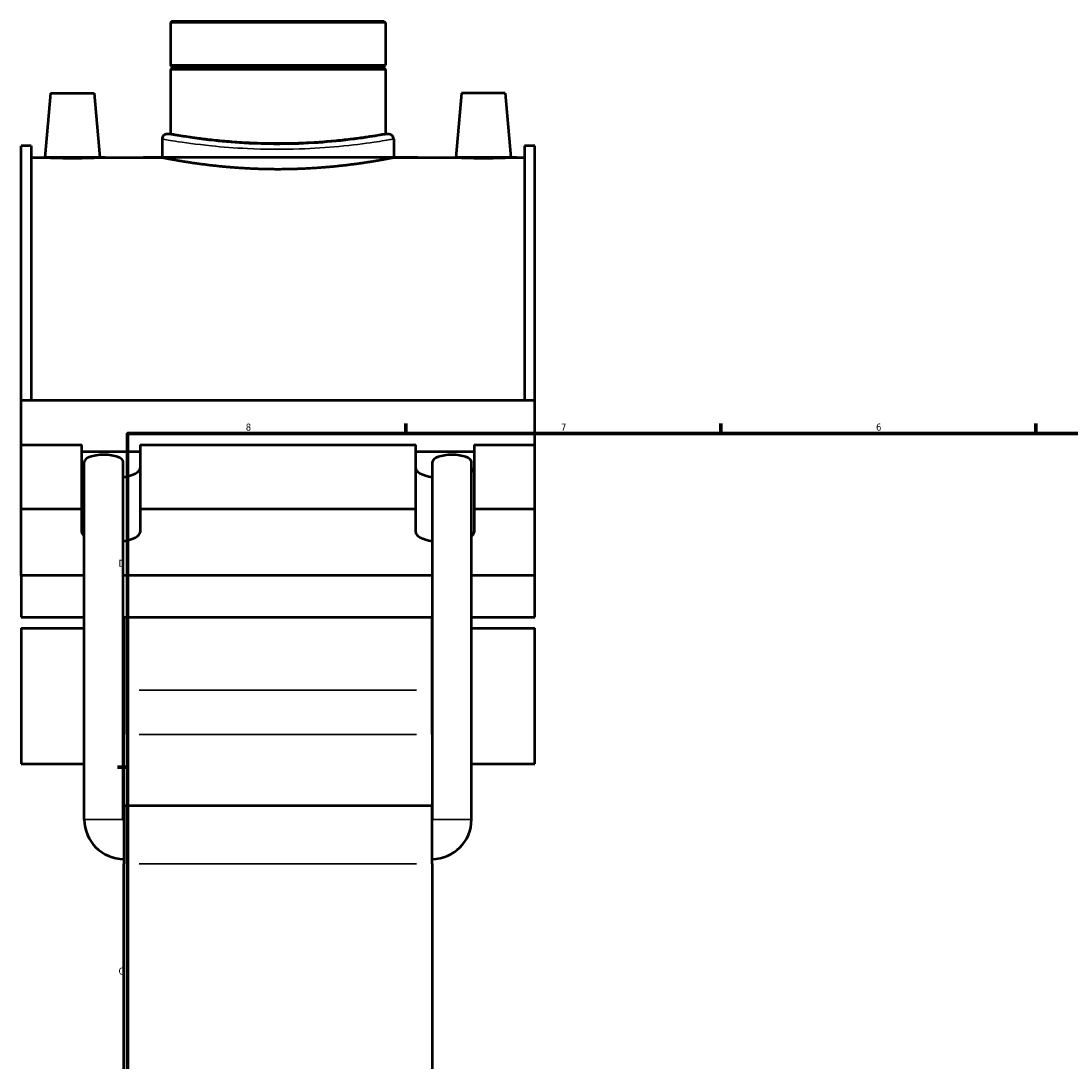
# Model space of a CAD drawing. Header units: inches. Extents: x -0.9 to 60.9, y -1.4 to 50.2.
# Tile 2 of 7: x -0.9 to 13.2, y 12.5 to 26.6. Entities that reach past the tile are written whole.
import ezdxf

# ---------------------------------------------------------------- set-up
doc = ezdxf.new("R2010")
doc.units = ezdxf.units.IN
doc.header["$MEASUREMENT"] = 0
for name, color, linetype, lineweight in [('Border (ANSI)', 7, 'Continuous', 70), ('Visible (ANSI)', 7, 'Continuous', 50), ('Visible Narrow (ANSI)', 7, 'Continuous', 35)]:
    doc.layers.add(name, color=color, linetype=linetype, lineweight=lineweight)
doc.styles.add('Note Text (ANSI)', font='tahoma.ttf')

# ---------------------------------------------------------------- blocks, each defined once
blk = doc.blocks.new('Borders Default Border')
at = {"layer": 'Border (ANSI)'}
for p, q in [((4.250000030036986, 21.00000006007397), (4.250000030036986, 21.13448766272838)), ((8.500000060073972, 21.00000006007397), (8.500000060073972, 21.13448766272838)), ((12.7499993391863, 21.00000006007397), (12.7499993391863, 21.13448766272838)), ((21.24999939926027, 21.00000006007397), (21.24999939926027, 21.13448766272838)), ((25.4999986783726, 21.00000006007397), (25.4999986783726, 21.13448766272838)), ((29.75000096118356, 21.00000006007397), (29.75000096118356, 21.13448766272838)), ((0.4999999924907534, 16.49999993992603), (0.3655118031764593, 16.49999993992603)), ((33.49999855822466, 16.49999993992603), (33.6344891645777, 16.49999993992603)), ((0.4999999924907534, 5.500000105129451), (0.3655118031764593, 5.500000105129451)), ((33.49999855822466, 5.500000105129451), (33.6344891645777, 5.500000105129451)), ((4.250000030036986, 0.9999999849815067), (4.250000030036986, 0.8655118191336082)), ((8.500000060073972, 0.9999999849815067), (8.500000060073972, 0.8655118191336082)), ((12.7499993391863, 0.9999999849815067), (12.7499993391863, 0.8655118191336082)), ((21.24999939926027, 0.9999999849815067), (21.24999939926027, 0.8655118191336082)), ((25.4999986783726, 0.9999999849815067), (25.4999986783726, 0.8655118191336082)), ((29.75000096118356, 0.9999999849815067), (29.75000096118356, 0.8655118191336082))]:
    blk.add_line(p, q, dxfattribs=at)
at = {"layer": 'Border (ANSI)', "flags": 128}
for points in [[(17.00000012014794, 21.39999960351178), (17.00000012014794, 21.00000006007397), (16.88453043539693, 21.19999983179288), (17.11546980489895, 21.19999983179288), (17.00000012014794, 21.00000006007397)], [(0.4999999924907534, 0.9999999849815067), (0.4999999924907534, 21.00000006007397), (33.49999855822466, 21.00000006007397), (33.49999855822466, 0.9999999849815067), (0.4999999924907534, 0.9999999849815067)], [(0.1000000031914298, 11.0000002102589), (0.4999999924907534, 11.0000002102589), (0.3000000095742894, 11.11546989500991), (0.3000000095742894, 10.88452977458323), (0.4999999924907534, 11.0000002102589)], [(33.90000110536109, 11.0000002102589), (33.49999855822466, 11.0000002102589), (33.69999983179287, 11.11546989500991), (33.69999983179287, 10.88452977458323), (33.49999855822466, 11.0000002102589)], [(17.00000012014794, 0.6000000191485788), (17.00000012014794, 0.9999999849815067), (16.88453043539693, 0.8000000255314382), (17.11546980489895, 0.8000000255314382), (17.00000012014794, 0.9999999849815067)]]:
    blk.add_lwpolyline(points, dxfattribs=at)
at = {"layer": 'Border (ANSI)', "color": 5, "true_color": 0x0000ff, "char_height": 0.0944881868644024, "attachment_point": 7, "style": 'Note Text (ANSI)'}
for s, insert in [('8', (2.09415882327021, 21.03785602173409)), ('7', (6.345746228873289, 21.04)), ('6', (10.59483913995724, 21.03800916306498)), ('5', (14.84733363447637, 21.03800916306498)), ('4', (19.0920422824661, 21.04)), ('3', (23.34559504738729, 21.03800916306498)), ('2', (27.59635095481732, 21.04)), ('1', (31.8536832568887, 21.04)), ('D', (0.378138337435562, 19.2027559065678)), ('D', (33.55262652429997, 19.2027559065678)), ('C', (0.3779006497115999, 13.70107135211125)), ('C', (33.552388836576, 13.70107135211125)), ('B', (0.3839194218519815, 8.202755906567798)), ('B', (33.55840760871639, 8.202755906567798)), ('A', (0.3725641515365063, 2.702755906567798)), ('A', (33.54705233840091, 2.702755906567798)), ('8', (2.09415882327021, 0.863367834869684)), ('7', (6.345746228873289, 0.8655118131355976)), ('6', (10.59483913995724, 0.8635209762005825)), ('5', (14.84733363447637, 0.8635209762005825)), ('4', (19.0920422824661, 0.8655118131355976)), ('3', (23.34559504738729, 0.8635209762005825)), ('2', (27.59635095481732, 0.8655118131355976)), ('1', (31.8536832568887, 0.8655118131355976))]:
    blk.add_mtext(s, dxfattribs=dict(at, insert=insert))

msp = doc.modelspace()

# ---------------------------------------------------------------- linework, layer by layer
at = {"layer": 'Visible (ANSI)'}
for p, q in [((1.099278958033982, 26.56400509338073), (1.076973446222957, 26.5416995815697)), ((3.976689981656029, 26.5416995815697), (1.076973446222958, 26.5416995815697)), ((1.076973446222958, 26.5416995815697), (1.076973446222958, 25.97035679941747)), ((1.099278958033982, 26.56400509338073), (3.954384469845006, 26.56400509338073)), ((3.954384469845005, 26.56400509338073), (3.976689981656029, 26.5416995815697)), ((3.976689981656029, 26.5416995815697), (3.976689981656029, 25.97035679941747)), ((1.076973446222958, 25.97035679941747), (3.976689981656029, 25.97035679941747)), ((1.096658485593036, 25.95067176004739), (1.076973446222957, 25.97035679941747)), ((1.096658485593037, 25.93098672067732), (1.076973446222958, 25.91130168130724)), ((1.096658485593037, 25.95067176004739), (3.95700494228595, 25.95067176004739)), ((1.096658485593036, 25.95067176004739), (1.096658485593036, 25.93098672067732)), ((3.95700494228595, 25.93098672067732), (1.096658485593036, 25.93098672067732)), ((3.95700494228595, 25.95067176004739), (3.97668998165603, 25.97035679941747)), ((3.95700494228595, 25.95067176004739), (3.95700494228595, 25.93098672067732)), ((3.957004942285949, 25.93098672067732), (3.976689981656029, 25.91130168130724)), ((3.976689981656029, 25.91130168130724), (1.076973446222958, 25.91130168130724)), ((1.076973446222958, 25.91130168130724), (1.076973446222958, 25.03940666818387)), ((3.976689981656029, 25.91130168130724), (3.976689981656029, 25.03940666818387)), ((-0.5404438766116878, 25.59014682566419), (-0.6162214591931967, 24.72400509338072)), ((-0.5404438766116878, 25.59014682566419), (0.0501073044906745, 25.59014682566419)), ((0.0501073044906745, 25.59014682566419), (0.1258848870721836, 24.72400509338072)), ((5.003556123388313, 25.59014682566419), (4.927778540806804, 24.72400509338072)), ((5.594107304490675, 25.59014682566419), (5.003556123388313, 25.59014682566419)), ((5.594107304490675, 25.59014682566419), (5.669884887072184, 24.72400509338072)), ((0.9654458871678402, 24.97249013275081), (0.9654458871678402, 24.72400509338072)), ((1.076973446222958, 25.03940666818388), (1.032362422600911, 25.03940666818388)), ((4.021301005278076, 25.03940666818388), (3.976689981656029, 25.03940666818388)), ((4.088217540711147, 24.97249013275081), (4.088217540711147, 24.72400509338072)), ((-0.9381682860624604, 21.45138478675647), (-0.9381682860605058, 24.8817058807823)), ((-0.7995682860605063, 24.8817058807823), (-0.9381682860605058, 24.8817058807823)), ((-0.7995682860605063, 24.8817058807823), (-0.7995682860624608, 21.45138478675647)), ((5.853231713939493, 24.8817058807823), (5.853231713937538, 21.45138478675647)), ((5.991831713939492, 24.8817058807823), (5.853231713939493, 24.8817058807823)), ((5.991831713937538, 21.45138478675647), (5.991831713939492, 24.8817058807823)), ((-0.7995682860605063, 24.72400509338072), (-0.6162214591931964, 24.72400509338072)), ((0.1258848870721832, 24.72400509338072), (0.9654458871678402, 24.72400509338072)), ((4.088217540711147, 24.72400509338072), (4.927778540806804, 24.72400509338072)), ((5.669884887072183, 24.72400509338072), (5.853231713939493, 24.72400509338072)), ((-0.9381682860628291, 21.45138478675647), (5.99183171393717, 21.45138478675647)), ((-0.9381682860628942, 20.84972495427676), (-0.9381682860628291, 21.45138478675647)), ((5.991831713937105, 20.84972495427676), (5.99183171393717, 21.45138478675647)), ((-0.9381682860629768, 20.84972495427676), (-0.1196702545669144, 20.84972495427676)), ((-0.9381682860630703, 19.98528173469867), (-0.9381682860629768, 20.84972495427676)), ((-0.1196702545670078, 19.98528173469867), (-0.1196702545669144, 20.84972495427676)), ((0.6688336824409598, 20.84972495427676), (0.6688336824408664, 19.98528173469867)), ((0.6688336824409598, 20.84972495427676), (4.384829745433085, 20.84972495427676)), ((4.384829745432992, 19.98528173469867), (4.384829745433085, 20.84972495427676)), ((5.173333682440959, 20.84972495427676), (5.173333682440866, 19.98528173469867)), ((5.173333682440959, 20.84972495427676), (5.991831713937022, 20.84972495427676)), ((5.991831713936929, 19.98528173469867), (5.991831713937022, 20.84972495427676)), ((-0.119670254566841, 20.759830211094), (0.6688336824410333, 20.759830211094)), ((4.384829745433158, 20.759830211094), (5.173333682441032, 20.759830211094)), ((-0.084408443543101, 15.79419800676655), (-0.0844084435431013, 20.61784706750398)), ((0.4412608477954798, 15.79419800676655), (0.4412608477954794, 20.61784706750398)), ((4.612402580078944, 15.79419800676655), (4.612402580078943, 20.61784706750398)), ((5.138071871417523, 15.79419800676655), (5.138071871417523, 20.61784706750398)), ((-0.9381682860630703, 19.98528173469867), (-0.1196702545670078, 19.98528173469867)), ((-0.9381682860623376, 19.08633430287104), (-0.9381682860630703, 19.98528173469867)), ((-0.1196702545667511, 19.670650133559), (-0.1196702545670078, 19.98528173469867)), ((0.6688336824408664, 19.98528173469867), (0.6688336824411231, 19.670650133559)), ((0.6688336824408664, 19.98528173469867), (4.384829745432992, 19.98528173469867)), ((4.38482974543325, 19.670650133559), (4.384829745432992, 19.98528173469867)), ((5.173333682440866, 19.98528173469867), (5.173333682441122, 19.670650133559)), ((5.173333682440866, 19.98528173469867), (5.991831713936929, 19.98528173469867)), ((5.991831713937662, 19.08633430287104), (5.991831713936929, 19.98528173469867)), ((-0.0844084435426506, 19.08633430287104), (-0.9381682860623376, 19.08633430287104)), ((-0.9381682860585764, 19.08633430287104), (-0.9381682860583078, 18.52490553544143)), ((4.612402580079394, 19.08633430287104), (0.4412608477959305, 19.08633430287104)), ((5.991831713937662, 19.08633430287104), (5.138071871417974, 19.08633430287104)), ((5.991831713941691, 18.52490553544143), (5.991831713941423, 19.08633430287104)), ((-0.9381682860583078, 18.52490553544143), (-0.0844084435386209, 18.52490553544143)), ((0.4412608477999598, 18.52490553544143), (4.612402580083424, 18.52490553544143)), ((0.4478317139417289, 18.52490553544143), (0.4478317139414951, 17.53934337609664)), ((4.605831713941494, 17.53934337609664), (4.605831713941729, 18.52490553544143)), ((5.138071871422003, 18.52490553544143), (5.991831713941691, 18.52490553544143)), ((-0.9381682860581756, 18.37514532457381), (-0.9381682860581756, 16.5454118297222)), ((-0.9381682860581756, 18.3751453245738), (-0.0844084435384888, 18.3751453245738)), ((0.441260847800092, 18.3751453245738), (0.4478317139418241, 18.3751453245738)), ((4.605831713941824, 18.3751453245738), (4.612402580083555, 18.3751453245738)), ((5.138071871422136, 18.3751453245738), (5.991831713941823, 18.3751453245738)), ((5.991831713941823, 16.5454118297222), (5.991831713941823, 18.37514532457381)), ((0.4478317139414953, 17.53934337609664), (0.4478317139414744, 16.94012476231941)), ((4.605831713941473, 16.94012476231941), (4.605831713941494, 17.53934337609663)), ((0.4478317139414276, 15.98475312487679), (0.4478317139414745, 16.94012476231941)), ((4.605831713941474, 16.94012476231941), (4.605831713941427, 15.98475312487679)), ((-0.9381682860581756, 16.5454118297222), (-0.0844084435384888, 16.5454118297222)), ((0.441260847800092, 16.5454118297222), (0.4478317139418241, 16.5454118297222)), ((4.605831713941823, 16.5454118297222), (4.612402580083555, 16.5454118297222)), ((5.138071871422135, 16.5454118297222), (5.991831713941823, 16.5454118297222)), ((0.4478317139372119, 15.98475312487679), (0.4478317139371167, 15.19523651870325)), ((0.4478317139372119, 15.98475312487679), (4.605831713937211, 15.98475312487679)), ((4.605831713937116, 15.19523651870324), (4.605831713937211, 15.98475312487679)), ((0.4478317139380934, 11.98978492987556), (0.4478317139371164, 15.19523651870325)), ((4.605831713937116, 15.19523651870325), (4.605831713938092, 11.98978492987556))]:
    msp.add_line(p, q, dxfattribs=at)
for centre, radius, start, end in [((1.032362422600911, 24.97249013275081), 0.0669165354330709, 89.99999999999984, 180), ((4.021301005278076, 24.97249013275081), 0.0669165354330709, 0, 90), ((0.4478317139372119, 15.79419800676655), 0.5322401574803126, 180, 270), ((0.4478317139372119, 15.79419800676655), 0.0065708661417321, 180, 270), ((4.605831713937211, 15.79419800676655), 0.5322401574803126, 270, 0), ((4.605831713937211, 15.79419800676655), 0.0065708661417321, 270, 0)]:
    msp.add_arc(centre, radius, start, end, dxfattribs=at)
for centre, major_axis, ratio, start_param, end_param in [((0.178426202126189, 20.61784706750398), (0.2628346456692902, 0), 0.3639702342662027, 0, 3.141592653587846), ((4.875237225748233, 20.61784706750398), (0.2628346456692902, 0), 0.3639702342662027, 0, 3.141592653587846), ((0.2745817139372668, 20.53509335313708), (-0.3942519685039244, 5.43e-14), 0.3420201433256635, 0, 0.4261590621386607), ((0.2745817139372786, 20.5350933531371), (0.3942519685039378, -7e-16), 0.3420201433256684, 5.148892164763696, 6.283185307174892), ((4.77908171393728, 20.5350933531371), (-0.3942519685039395, 4.24e-14), 0.3420201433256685, 0, 1.134293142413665), ((4.77908171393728, 20.53509335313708), (0.3942519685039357, 1.47e-14), 0.3420201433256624, 5.857026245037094, 6.283185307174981), ((0.2745817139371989, 19.67065013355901), (-0.39425196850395, 3.23e-14), 0.342020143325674, 0, 0.4261590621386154), ((0.2745817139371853, 19.670650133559), (0.3942519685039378, -7e-16), 0.3420201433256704, 5.148892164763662, 6.283185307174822), ((4.779081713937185, 19.670650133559), (-0.3942519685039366, 4.16e-14), 0.342020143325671, 0, 1.134293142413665), ((4.779081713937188, 19.670650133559), (0.3942519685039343, 1e-15), 0.3420201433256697, 5.85702624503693, 6.283185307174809)]:
    msp.add_ellipse(centre, major_axis=major_axis, ratio=ratio, start_param=start_param, end_param=end_param, dxfattribs=at)
for points, knots in [([(2.526831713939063, 24.910219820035), (2.435600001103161, 24.910219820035), (2.341315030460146, 24.91180828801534), (2.153884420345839, 24.91828873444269), (2.060736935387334, 24.92317593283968), (1.882188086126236, 24.93543258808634), (1.796640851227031, 24.94280002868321), (1.638486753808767, 24.958578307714), (1.565883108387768, 24.96697295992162), (1.437373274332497, 24.98316607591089), (1.377044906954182, 24.99153488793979), (1.270651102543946, 25.00721914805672), (1.224578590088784, 25.01451904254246), (1.150536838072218, 25.02663916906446), (1.122508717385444, 25.03145848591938), (1.085722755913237, 25.03784428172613), (1.076973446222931, 25.03940666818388), (1.076973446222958, 25.03940666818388)], [0, 0, 0, 0, 0.6951856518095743, 0.6951856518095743, 1.390371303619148, 1.390371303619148, 2.085556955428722, 2.085556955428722, 2.780742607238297, 2.780742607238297, 3.475904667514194, 3.475904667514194, 4.171066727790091, 4.171066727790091, 4.866228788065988, 4.866228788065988, 5.561390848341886, 5.561390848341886, 5.561390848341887, 5.561390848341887]), ([(3.976689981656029, 25.03940666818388), (3.976689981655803, 25.03940666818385), (3.967940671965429, 25.0378442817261), (3.931154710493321, 25.03145848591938), (3.903126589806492, 25.02663916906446), (3.829084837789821, 25.01451904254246), (3.783012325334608, 25.00721914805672), (3.676618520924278, 24.99153488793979), (3.616290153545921, 24.98316607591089), (3.487780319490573, 24.96697295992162), (3.415176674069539, 24.958578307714), (3.257022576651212, 24.94280002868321), (3.171475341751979, 24.93543258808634), (2.992926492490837, 24.92317593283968), (2.899779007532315, 24.91828873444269), (2.712348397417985, 24.91180828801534), (2.618063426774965, 24.910219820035), (2.526831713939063, 24.910219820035)], [16.68417254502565, 16.68417254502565, 16.68417254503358, 16.68417254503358, 17.37933460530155, 17.37933460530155, 18.07449666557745, 18.07449666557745, 18.76965872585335, 18.76965872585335, 19.46482078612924, 19.46482078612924, 20.16000643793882, 20.16000643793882, 20.8551920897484, 20.8551920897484, 21.55037774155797, 21.55037774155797, 22.24556339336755, 22.24556339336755, 22.24556339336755, 22.24556339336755]), ([(0.1258848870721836, 24.72400509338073), (0.1258848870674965, 24.72400509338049), (0.1165948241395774, 24.7235488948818), (0.078793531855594, 24.72189812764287), (0.0502821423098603, 24.72072704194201), (-0.015557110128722, 24.71852457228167), (-0.0572839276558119, 24.71735021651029), (-0.1487606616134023, 24.71569272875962), (-0.1985114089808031, 24.71523357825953), (-0.2918251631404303, 24.71523357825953), (-0.3415759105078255, 24.71569272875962), (-0.4330526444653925, 24.71735021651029), (-0.474779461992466, 24.71852457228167), (-0.5406187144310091, 24.72072704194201), (-0.5691301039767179, 24.72189812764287), (-0.606931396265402, 24.72354889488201), (-0.6162214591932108, 24.72400509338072), (-0.6162214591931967, 24.72400509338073)], [1.421766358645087, 1.421766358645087, 1.421766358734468, 1.421766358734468, 1.77712413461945, 1.77712413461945, 2.132481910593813, 2.132481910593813, 2.488007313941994, 2.488007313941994, 2.843532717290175, 2.843532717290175, 3.199058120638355, 3.199058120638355, 3.554583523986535, 3.554583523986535, 3.909941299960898, 3.909941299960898, 4.265299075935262, 4.265299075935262, 4.265299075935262, 4.265299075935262]), ([(4.088217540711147, 24.72400509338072), (4.088217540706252, 24.72400509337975), (4.078784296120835, 24.72211858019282), (4.039142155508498, 24.71441015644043), (4.008942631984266, 24.70859317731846), (3.929188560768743, 24.6939633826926), (3.879570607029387, 24.68515151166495), (3.765012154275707, 24.66621426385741), (3.700063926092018, 24.65610751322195), (3.561728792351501, 24.63654505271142), (3.483572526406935, 24.62639897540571), (3.313307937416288, 24.60731873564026), (3.221202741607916, 24.5984041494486), (3.028936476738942, 24.58356660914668), (2.928617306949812, 24.57764627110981), (2.726720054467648, 24.56979364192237), (2.625139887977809, 24.56786733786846), (2.428523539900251, 24.56786733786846), (2.326943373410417, 24.56979364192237), (2.125046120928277, 24.57764627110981), (2.024726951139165, 24.58356660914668), (1.832460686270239, 24.5984041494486), (1.740355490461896, 24.60731873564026), (1.570090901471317, 24.62639897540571), (1.49193463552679, 24.63654505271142), (1.353599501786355, 24.65610751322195), (1.288651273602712, 24.66621426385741), (1.174092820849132, 24.68515151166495), (1.124474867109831, 24.6939633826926), (1.044720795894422, 24.70859317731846), (1.014521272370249, 24.71441015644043), (0.9748791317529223, 24.72211858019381), (0.9654458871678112, 24.72400509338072), (0.9654458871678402, 24.72400509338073)], [5.992705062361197, 5.992705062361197, 5.992705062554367, 5.992705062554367, 6.741773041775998, 6.741773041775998, 7.490841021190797, 7.490841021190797, 8.239909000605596, 8.239909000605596, 8.988976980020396, 8.988976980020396, 9.738085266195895, 9.738085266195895, 10.48719355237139, 10.48719355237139, 11.2363018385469, 11.2363018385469, 11.98541012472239, 11.98541012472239, 12.73451841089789, 12.73451841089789, 13.48362669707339, 13.48362669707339, 14.23273498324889, 14.23273498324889, 14.98184326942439, 14.98184326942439, 15.73091124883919, 15.73091124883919, 16.47997922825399, 16.47997922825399, 17.22904720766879, 17.22904720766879, 17.97811518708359, 17.97811518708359, 17.97811518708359, 17.97811518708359]), ([(5.669884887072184, 24.72400509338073), (5.669884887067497, 24.7240050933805), (5.660594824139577, 24.7235488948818), (5.622793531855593, 24.72189812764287), (5.594282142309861, 24.72072704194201), (5.528442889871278, 24.71852457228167), (5.486716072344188, 24.71735021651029), (5.395239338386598, 24.71569272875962), (5.345488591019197, 24.71523357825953), (5.298831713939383, 24.71523357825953), (5.25217483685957, 24.71523357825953), (5.202424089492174, 24.71569272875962), (5.110947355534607, 24.71735021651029), (5.069220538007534, 24.71852457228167), (5.00338128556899, 24.72072704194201), (4.974869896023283, 24.72189812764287), (4.937068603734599, 24.72354889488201), (4.92777854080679, 24.72400509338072), (4.927778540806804, 24.72400509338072)], [4.265299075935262, 4.265299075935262, 4.265299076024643, 4.265299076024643, 4.620656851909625, 4.620656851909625, 4.976014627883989, 4.976014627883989, 5.33154003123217, 5.33154003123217, 5.68706543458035, 5.68706543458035, 5.68706543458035, 6.042590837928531, 6.042590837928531, 6.398116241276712, 6.398116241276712, 6.753474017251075, 6.753474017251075, 7.108831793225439, 7.108831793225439, 7.108831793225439, 7.108831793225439])]:
    msp.add_open_spline(points, degree=3, knots=knots, dxfattribs=at)
at = {"layer": 'Visible Narrow (ANSI)'}
for p, q in [((4.397931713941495, 17.53934337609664), (0.655731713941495, 17.53934337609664)), ((0.6557317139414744, 16.94012476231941), (4.397931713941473, 16.94012476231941)), ((0.4380249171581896, 15.79419800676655), (-0.0811725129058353, 15.79419800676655)), ((4.615638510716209, 15.79419800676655), (5.134835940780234, 15.79419800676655)), ((0.6557317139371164, 15.19523651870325), (4.397931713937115, 15.19523651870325))]:
    msp.add_line(p, q, dxfattribs=at)
for points, knots in [([(0.9654814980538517, 24.97246791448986), (0.965462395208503, 24.97247982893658), (0.9665715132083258, 24.97229196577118), (0.9829616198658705, 24.96941550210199), (1.042142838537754, 24.95878540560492), (1.256165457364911, 24.9252582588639), (1.425069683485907, 24.90091642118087), (1.776743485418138, 24.86495760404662), (1.942396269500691, 24.85182671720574), (2.344772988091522, 24.83293789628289), (2.587516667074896, 24.83113472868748), (3.006058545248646, 24.84517886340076), (3.185421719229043, 24.85735997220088), (3.533573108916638, 24.88989638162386), (3.695740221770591, 24.91107158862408), (3.933503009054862, 24.94586631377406), (4.014564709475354, 24.95973934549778), (4.07736654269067, 24.97056312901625), (4.08809862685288, 24.97241601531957), (4.088102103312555, 24.9724181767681)], [-29.95696640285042, -29.95696640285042, -29.95696640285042, -29.95696640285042, -29.70668862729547, -29.70668862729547, -28.13262028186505, -28.13262028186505, -26.29998751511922, -26.29998751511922, -24.97770542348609, -24.97770542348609, -23.24687827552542, -23.24687827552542, -21.85963248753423, -21.85963248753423, -20.24538175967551, -20.24538175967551, -18.74989985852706, -18.74989985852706, -17.97417471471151, -17.97417471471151, -17.97417471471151, -17.97417471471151]), ([(4.021190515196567, 25.03933412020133), (4.021187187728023, 25.03933194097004), (4.010915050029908, 25.03746381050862), (3.950804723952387, 25.02655097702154), (3.87321709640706, 25.01256380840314), (3.645644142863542, 24.97748281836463), (3.4904270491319, 24.95613339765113), (3.15719643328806, 24.92332930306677), (2.98552025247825, 24.91104797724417), (2.584915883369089, 24.8968882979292), (2.352575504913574, 24.8987063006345), (1.967443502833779, 24.9177505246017), (1.808890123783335, 24.93098944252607), (1.472288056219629, 24.96724410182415), (1.310622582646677, 24.9917862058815), (1.105772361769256, 25.02558918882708), (1.04912748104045, 25.03630674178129), (1.033439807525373, 25.03920687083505), (1.032378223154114, 25.0393962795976), (1.032396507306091, 25.03938426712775)], [17.97417471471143, 17.97417471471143, 17.97417471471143, 17.97417471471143, 18.74989985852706, 18.74989985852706, 20.24538175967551, 20.24538175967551, 21.85963248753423, 21.85963248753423, 23.24687827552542, 23.24687827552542, 24.97770542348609, 24.97770542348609, 26.29998751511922, 26.29998751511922, 28.13262028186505, 28.13262028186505, 29.70668862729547, 29.70668862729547, 29.9569664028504, 29.9569664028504, 29.9569664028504, 29.9569664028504])]:
    msp.add_open_spline(points, degree=3, knots=knots, dxfattribs=at)

# ---------------------------------------------------------------- block references
msp.add_blockref('Borders Default Border', (0, 0))

doc.saveas('drawing.dxf')
